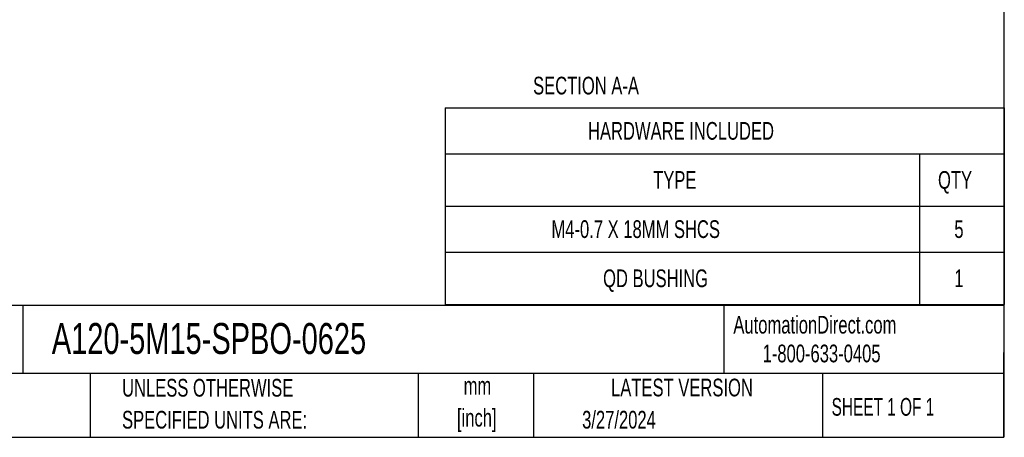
# Model space of a CAD drawing. Header units: millimetres. Extents: x 19 to 819, y 19 to 629.
# Tile 2 of 8: x 466 to 819, y 19 to 169. Entities that reach past the tile are written whole.
import ezdxf

# ---------------------------------------------------------------- set-up
doc = ezdxf.new("R2010")
doc.units = ezdxf.units.MM
doc.header["$LTSCALE"] = 3
doc.layers.add('TEXT', color=140, linetype='Continuous', lineweight=25)
doc.styles.add('SLDTEXTSTYLE0', font='TXT', dxfattribs={"width": 0.7})
doc.styles.add('SLDTEXTSTYLE1', font='TXT', dxfattribs={"width": 0.65})

# ---------------------------------------------------------------- blocks, each defined once
blk = doc.blocks.new('SW_TABLEANNOTATION_0')
at = {"layer": 'TEXT', "color": 0}
for p, q in [((0, 0), (0, -16.5)), ((0, 0), (170.1, 0)), ((170.1, 0), (200.56, 0)), ((200.56, 0), (200.56, -16.5)), ((0, -16.5), (0, -35.23)), ((0, -16.5), (170.1, -16.5)), ((170.1, -16.5), (170.1, -35.23)), ((170.1, -16.5), (200.56, -16.5)), ((200.56, -16.5), (200.56, -35.23)), ((0, -35.23), (0, -51.77)), ((0, -35.23), (170.1, -35.23)), ((170.1, -35.23), (170.1, -51.77)), ((170.1, -35.23), (200.56, -35.23)), ((200.56, -35.23), (200.56, -51.77)), ((0, -51.77), (0, -70.51)), ((0, -51.77), (170.1, -51.77)), ((170.1, -51.77), (170.1, -70.51)), ((170.1, -51.77), (200.56, -51.77)), ((200.56, -51.77), (200.56, -70.51)), ((0, -70.51), (170.1, -70.51)), ((170.1, -70.51), (200.56, -70.51))]:
    blk.add_line(p, q, dxfattribs=at)
at = {"layer": 'TEXT', "color": 0, "char_height": 6.35, "attachment_point": 1, "style": 'SLDTEXTSTYLE0'}
for s, insert in [('HARDWARE INCLUDED', (51.24, -5.07)), ('TYPE', (74.61, -22.68)), ('QTY', (176.78, -22.68)), ('M4-0.7 X 18MM SHCS', (38.13, -40.32)), ('5', (182.63, -40.32)), ('QD BUSHING', (56.65, -57.96)), ('1', (182.63, -57.96))]:
    blk.add_mtext(s, dxfattribs=dict(at, insert=insert))

msp = doc.modelspace()

# ---------------------------------------------------------------- linework, layer by layer
at = {"layer": 'TEXT'}
for p, q in [((819.15, 628.65), (819.15, 19.05)), ((819.15, 66.378), (19.05, 66.378)), ((467.277, 66.378), (467.277, 41.91)), ((718.726, 66.378), (718.726, 41.91)), ((819.15, 19.05), (819.15, 49.53)), ((819.15, 41.91), (19.05, 41.91)), ((491.341, 41.91), (491.341, 19.05)), ((609.073, 41.91), (609.073, 19.05)), ((650.436, 41.91), (650.436, 19.05)), ((754.046, 41.91), (754.046, 19.05)), ((19.05, 19.05), (819.15, 19.05))]:
    msp.add_line(p, q, dxfattribs=at)

# ---------------------------------------------------------------- block references
msp.add_blockref('SW_TABLEANNOTATION_0', (618.707, 137.239), dxfattribs=at)

# ---------------------------------------------------------------- texts
for s, insert, char_height, attachment_point, style in [('SECTION A-A', (669.244, 148.414), 6.35, 2, 'SLDTEXTSTYLE0'), ('A120-5M15-SPBO-0625', (477.623, 60.056), 11.1125, 1, 'SLDTEXTSTYLE0'), ('AutomationDirect.com', (722.085, 62.63), 6.35, 1, 'SLDTEXTSTYLE0'), ('1-800-633-0405', (732.575, 52.311), 6.35, 1, 'SLDTEXTSTYLE0'), ('UNLESS OTHERWISE', (502.824, 40.002), 6.35, 1, 'SLDTEXTSTYLE0'), ('mm', (630.297, 40.723), 6.35, 2, 'SLDTEXTSTYLE0'), ('LATEST VERSION', (703.656, 40.092), 6.35, 2, 'SLDTEXTSTYLE0'), ('SHEET 1 OF 1', (757.324, 33.154), 6.35, 1, 'SLDTEXTSTYLE1'), ('SPECIFIED UNITS ARE:', (502.824, 28.535), 6.35, 1, 'SLDTEXTSTYLE0'), ('[inch]', (630.045, 29.257), 6.35, 2, 'SLDTEXTSTYLE0'), ('3/27/2024', (667.838, 28.54), 6.35, 1, 'SLDTEXTSTYLE0')]:
    msp.add_mtext(s, dxfattribs=dict(at, insert=insert, char_height=char_height, attachment_point=attachment_point, style=style))

doc.saveas('drawing.dxf')
